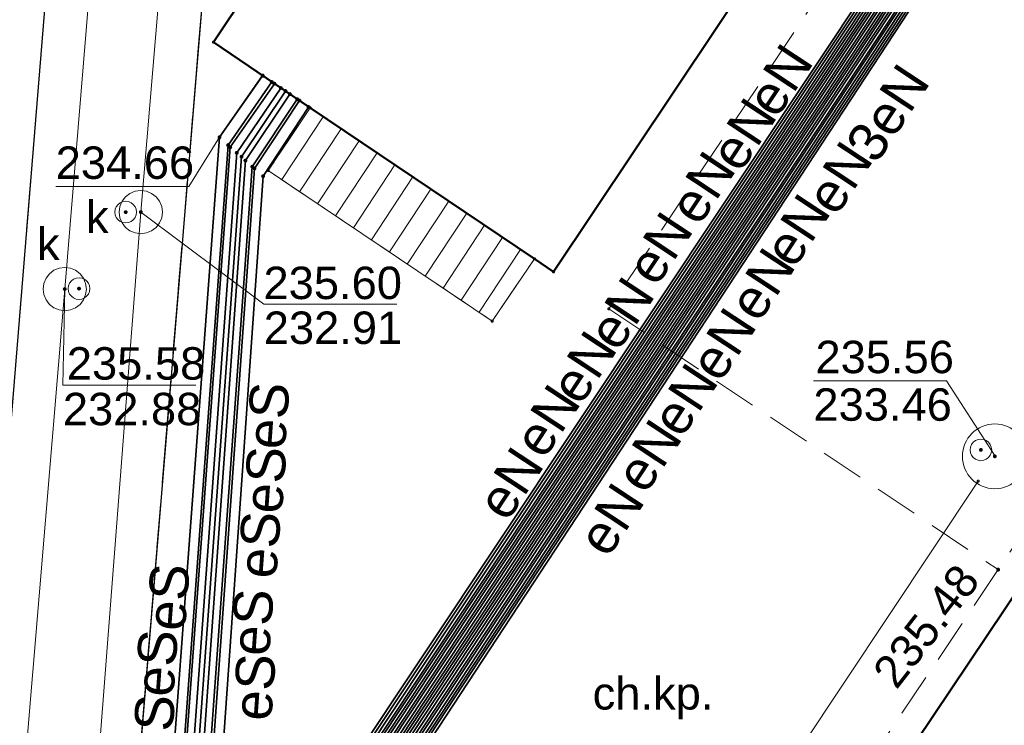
# Model space of a CAD drawing. Header units: metres. Extents: x 6603648 to 6604252, y 5739748 to 5740166.
# Tile 54 of 114: x 6603701 to 6603723, y 5740054 to 5740070. Entities that reach past the tile are written whole.
import ezdxf
from ezdxf.enums import TextEntityAlignment as Align

# ---------------------------------------------------------------- set-up
doc = ezdxf.new("R2010")
doc.units = ezdxf.units.M
doc.linetypes.add('PRZER2-1', pattern=[1.5, 1, -0.5])
doc.linetypes.add('PRZER3-1', pattern=[2, 1.5, -0.5])
doc.layers.get('0').update_dxf_attribs({"linetype": 'CONTINUOUS'})
for name, color, linetype, lineweight, true_color in [('GESBZO', 7, 'CONTINUOUS', 50, 0x0a0909), ('GESSCH', 7, 'CONTINUOUS', 18, 0x0a0909), ('GSLKRW', 7, 'CONTINUOUS', 25, 0x0a0909), ('GSPPRB', 7, 'CONTINUOUS', 18, 0x0a0909), ('GSPWPS', 7, 'CONTINUOUS', 13, 0x0a0909), ('GSPWPS_O', 7, 'CONTINUOUS', 13, 0x0a0909), ('GSSKOA', 7, 'CONTINUOUS', 18, 0x0a0909), ('GSSKOD', 7, 'CONTINUOUS', 18, 0x0a0909), ('GSSKOD_O', 7, 'CONTINUOUS', 18, 0x0a0909), ('GULENN', 1, 'CONTINUOUS', 18, 0xff0000), ('GULENN_O', 1, 'CONTINUOUS', 18, 0xff0000), ('GULEOR', 1, 'CONTINUOUS', 35, 0xff0000), ('GULESN', 1, 'CONTINUOUS', 18, 0xff0000), ('GULESN_O', 1, 'CONTINUOUS', 18, 0xff0000), ('GULKDP', 7, 'CONTINUOUS', 18, 0x803300), ('GULKSP', 7, 'CONTINUOUS', 18, 0x803300), ('GUPKSD', 7, 'CONTINUOUS', 18, 0x803300), ('GUPKWZ', 7, 'CONTINUOUS', 18, 0x0a0909), ('GUPKWZ_O', 7, 'CONTINUOUS', 18, 0x0a0909), ('GUSETS', 7, 'CONTINUOUS', 25, 0x0a0909), ('GUSIKP', 7, 'CONTINUOUS', 18, 0x0a0909)]:
    doc.layers.add(name, color=color, linetype=linetype, lineweight=lineweight, true_color=true_color)
for name, color, linetype, true_color in [('GUPESH', 1, 'CONTINUOUS', 0xff0000), ('GUPESH_O', 1, 'CONTINUOUS', 0xff0000), ('GUPKSH', 7, 'CONTINUOUS', 0x803300), ('GUPKSH_O', 7, 'CONTINUOUS', 0x803300)]:
    doc.layers.add(name, color=color, linetype=linetype, true_color=true_color)
doc.styles.add('Arial', font='arial.ttf')

# ---------------------------------------------------------------- blocks, each defined once
blk = doc.blocks.new('GUPKSD1_1')
at = {"color": 0}
blk.add_lwpolyline([(0.5, 0), (0.482963, -0.12941), (0.433013, -0.25), (0.353553, -0.353553), (0.25, -0.433013), (0.12941, -0.482963), (0, -0.5), (-0.12941, -0.482963), (-0.25, -0.433013), (-0.353553, -0.353553), (-0.433013, -0.25), (-0.482963, -0.12941), (-0.5, 0), (-0.482963, 0.12941), (-0.433013, 0.25), (-0.353553, 0.353553), (-0.25, 0.433013), (-0.12941, 0.482963), (0, 0.5), (0.12941, 0.482963), (0.25, 0.433013), (0.353553, 0.353553), (0.433013, 0.25), (0.482963, 0.12941)], close=True, dxfattribs=at)
blk = doc.blocks.new('GSPPRB0')
at = {"color": 0, "lineweight": 18}
blk.add_lwpolyline([(-0.007955, 0.0225), (0.007955, 0.0225), (0.0225, 0.007955), (0.0225, -0.007955), (0.007955, -0.0225), (-0.007955, -0.0225), (-0.0225, -0.007955), (-0.0225, 0.007955)], close=True, dxfattribs=at)
blk = doc.blocks.new('GUPKSH1')
blk.add_hatch(color=0).paths.add_polyline_path([(0, 0.045), (-0.011647, 0.043467), (-0.0225, 0.038971), (-0.03182, 0.03182), (-0.038971, 0.0225), (-0.043467, 0.011647), (-0.045, 0), (-0.043467, -0.011647), (-0.038971, -0.0225), (-0.03182, -0.03182), (-0.0225, -0.038971), (-0.011647, -0.043467), (0, -0.045), (0.011647, -0.043467), (0.0225, -0.038971), (0.03182, -0.03182), (0.038971, -0.0225), (0.043467, -0.011647), (0.045, 0), (0.043467, 0.011647), (0.038971, 0.0225), (0.03182, 0.03182), (0.0225, 0.038971), (0.011647, 0.043467)])
blk = doc.blocks.new('GUPKWZ1_1')
at = {"color": 0}
blk.add_lwpolyline([(0.25, 0), (0.241481, -0.064705), (0.216506, -0.125), (0.176777, -0.176777), (0.125, -0.216506), (0.064705, -0.241481), (0, -0.25), (-0.064705, -0.241481), (-0.125, -0.216506), (-0.176777, -0.176777), (-0.216506, -0.125), (-0.241481, -0.064705), (-0.25, 0), (-0.241481, 0.064705), (-0.216506, 0.125), (-0.176777, 0.176777), (-0.125, 0.216506), (-0.064705, 0.241481), (0, 0.25), (0.064705, 0.241481), (0.125, 0.216506), (0.176777, 0.176777), (0.216506, 0.125), (0.241481, 0.064705)], close=True, dxfattribs=at)
blk = doc.blocks.new('GUPESH1')
blk.add_hatch(color=0).paths.add_polyline_path([(0, 0.045), (-0.011647, 0.043467), (-0.0225, 0.038971), (-0.03182, 0.03182), (-0.038971, 0.0225), (-0.043467, 0.011647), (-0.045, 0), (-0.043467, -0.011647), (-0.038971, -0.0225), (-0.03182, -0.03182), (-0.0225, -0.038971), (-0.011647, -0.043467), (0, -0.045), (0.011647, -0.043467), (0.0225, -0.038971), (0.03182, -0.03182), (0.038971, -0.0225), (0.043467, -0.011647), (0.045, 0), (0.043467, 0.011647), (0.038971, 0.0225), (0.03182, 0.03182), (0.0225, 0.038971), (0.011647, 0.043467)])
blk = doc.blocks.new('GSPWPS1')
blk.add_hatch(color=0).paths.add_polyline_path([(0, 0.045), (-0.011647, 0.043467), (-0.0225, 0.038971), (-0.03182, 0.03182), (-0.038971, 0.0225), (-0.043467, 0.011647), (-0.045, 0), (-0.043467, -0.011647), (-0.038971, -0.0225), (-0.03182, -0.03182), (-0.0225, -0.038971), (-0.011647, -0.043467), (0, -0.045), (0.011647, -0.043467), (0.0225, -0.038971), (0.03182, -0.03182), (0.038971, -0.0225), (0.043467, -0.011647), (0.045, 0), (0.043467, 0.011647), (0.038971, 0.0225), (0.03182, 0.03182), (0.0225, 0.038971), (0.011647, 0.043467)])

msp = doc.modelspace()

# ---------------------------------------------------------------- linework, layer by layer
at = {"layer": 'GESBZO', "color": 18, "linetype": 'Continuous', "lineweight": 50, "true_color": 0x0a0909}
for points in [[(6603761.366, 5740113.074), (6603795.022, 5740090.472), (6603791.683, 5740085.493), (6603799.835, 5740079.991), (6603757.379, 5740016.708), (6603715.538, 5740044.785)], [(6603705.07, 5740069.59), (6603707.31, 5740068.07), (6603712.5, 5740064.58), (6603712.94, 5740064.28), (6603728.85, 5740088.08), (6603728.5, 5740088.32), (6603725.42, 5740090.37), (6603720.97, 5740093.36)]]:
    msp.add_lwpolyline(points, close=True, dxfattribs=at)
at = {"layer": 'GESSCH', "color": 18, "linetype": 'Continuous', "lineweight": 18, "true_color": 0x0a0909}
msp.add_lwpolyline([(6603711.52, 5740063.14), (6603712.5, 5740064.58), (6603707.31, 5740068.07), (6603706.34, 5740066.62)], close=True, dxfattribs=at)
for points in [[(6603707.612, 5740067.867), (6603706.651, 5740066.411)], [(6603708.027, 5740067.588), (6603707.066, 5740066.132)], [(6603708.442, 5740067.309), (6603707.481, 5740065.853)], [(6603708.857, 5740067.03), (6603707.896, 5740065.574)], [(6603709.272, 5740066.751), (6603708.311, 5740065.296)], [(6603709.687, 5740066.472), (6603708.727, 5740065.017)], [(6603710.102, 5740066.193), (6603709.142, 5740064.738)], [(6603710.517, 5740065.913), (6603709.557, 5740064.459)], [(6603710.932, 5740065.634), (6603709.972, 5740064.18)], [(6603711.347, 5740065.355), (6603710.387, 5740063.901)], [(6603711.762, 5740065.076), (6603710.802, 5740063.623)], [(6603712.177, 5740064.797), (6603711.217, 5740063.344)]]:
    msp.add_lwpolyline(points, dxfattribs=at)
at = {"layer": 'GSLKRW', "color": 18, "linetype": 'Continuous', "lineweight": 25, "true_color": 0x0a0909}
msp.add_lwpolyline([(6603719.623, 5739907.764), (6603719.37, 5739910.02), (6603718.01, 5739918.93), (6603716.84, 5739924.9, 0.18154), (6603714.02, 5739930.19, -0.269275), (6603711.34, 5739939.4, 0.039751), (6603711.22, 5739941.45), (6603709.62, 5739949.73), (6603696.41, 5740012.1), (6603705.1, 5740118.58), (6603708.8, 5740118.29), (6603704.84, 5740070.9), (6603702.4, 5740041.46), (6603700.14, 5740012.41), (6603713.04, 5739950.38, 0.051914), (6603714.01, 5739946.48, 0.188776), (6603715.42, 5739945.03, 0.298634), (6603717.12, 5739945.95), (6603717.71, 5739946.86), (6603718.42, 5739947.99), (6603718.75, 5739939.7)], format="xyb", dxfattribs=at)
at = {"layer": 'GSSKOA', "color": 18, "linetype": 'PRZER3-1', "lineweight": 18, "true_color": 0x0a0909}
msp.add_lwpolyline([(6603700.14, 5740012.41), (6603702.4, 5740041.46), (6603704.84, 5740070.9), (6603708.8, 5740118.29), (6603705.1, 5740118.58), (6603696.41, 5740012.1), (6603709.62, 5739949.73), (6603713.04, 5739950.38)], close=True, dxfattribs=at)
at = {"layer": 'GSSKOD', "color": 18, "linetype": 'PRZER2-1', "lineweight": 18, "true_color": 0x0a0909}
for points in [[(6603715.538, 5740044.785), (6603761.366, 5740113.074), (6603760.932, 5740113.366), (6603723.23, 5740057.39), (6603714.64, 5740044.58), (6603715.18, 5740044.25)], [(6603704.84, 5740070.9), (6603720.66, 5740094.71), (6603725.86, 5740091.24), (6603726.2, 5740091.73), (6603731.02, 5740088.51), (6603714.22, 5740063.42), (6603723.23, 5740057.39), (6603714.64, 5740044.58), (6603715.18, 5740044.25), (6603709.86, 5740036.43), (6603702.4, 5740041.46)], [(6603707.31, 5740068.07), (6603706.34, 5740066.62), (6603711.52, 5740063.14), (6603712.5, 5740064.58), (6603712.94, 5740064.28), (6603728.85, 5740088.08), (6603728.5, 5740088.32), (6603729.21, 5740089.38), (6603727.51, 5740090.52), (6603726.14, 5740091.44), (6603725.42, 5740090.37), (6603720.97, 5740093.36), (6603705.07, 5740069.59)]]:
    msp.add_lwpolyline(points, close=True, dxfattribs=at)
at = {"layer": 'GULENN', "color": 1, "linetype": 'Continuous', "lineweight": 18, "true_color": 0xff0000}
for points in [[(6603724.71, 5740081.89), (6603726.71, 5740080.46), (6603727.1, 5740079.56), (6603726.55, 5740078.78), (6603707.3, 5740049.54), (6603706.74, 5740047.98), (6603706.31, 5740046.43), (6603705.58, 5740040.93), (6603705.67, 5740040.59), (6603705.77, 5740040.15), (6603705.89, 5740039.88), (6603722.8, 5740026.23), (6603723.59, 5740025.67), (6603751.47, 5740006.73), (6603752.65, 5740005.84), (6603753.29, 5740005.63)], [(6603724.57, 5740081.67), (6603726.49, 5740080.31), (6603726.82, 5740079.56), (6603726.4, 5740078.85), (6603707.15, 5740049.65), (6603706.51, 5740048.04), (6603706.14, 5740046.5), (6603705.4, 5740040.95), (6603705.45, 5740040.54), (6603705.58, 5740040.04), (6603705.78, 5740039.73), (6603722.69, 5740026.1), (6603723.47, 5740025.52), (6603751.39, 5740006.58), (6603753.74, 5740004.27)], [(6603724.61, 5740081.74), (6603726.57, 5740080.36), (6603726.92, 5740079.56), (6603726.46, 5740078.82), (6603707.2, 5740049.61), (6603706.59, 5740048.02), (6603706.19, 5740046.48), (6603705.45, 5740040.94), (6603705.53, 5740040.56), (6603705.65, 5740040.08), (6603705.81, 5740039.77), (6603722.71, 5740026.13), (6603723.51, 5740025.56), (6603751.41, 5740006.62), (6603752.63, 5740005.76), (6603753.31, 5740005.54)], [(6603724.67, 5740081.83), (6603726.64, 5740080.41), (6603727.01, 5740079.56), (6603726.49, 5740078.8), (6603707.25, 5740049.58), (6603706.66, 5740048), (6603706.27, 5740046.45), (6603705.52, 5740040.93), (6603705.59, 5740040.57), (6603705.7, 5740040.11), (6603705.86, 5740039.84), (6603722.78, 5740026.2), (6603723.56, 5740025.63), (6603751.45, 5740006.69), (6603753.83, 5740004.41)], [(6603724.41, 5740081.44), (6603726.27, 5740080.16), (6603726.55, 5740079.56), (6603726.27, 5740078.92), (6603706.99, 5740049.76), (6603706.3, 5740048.09), (6603705.94, 5740046.57), (6603705.2, 5740040.96), (6603705.26, 5740040.49), (6603705.41, 5740039.94), (6603705.65, 5740039.56), (6603722.53, 5740025.92), (6603723.35, 5740025.35), (6603751.29, 5740006.4), (6603752.58, 5740005.58), (6603753.34, 5740005.39)], [(6603724.47, 5740081.52), (6603726.34, 5740080.21), (6603726.63, 5740079.56), (6603726.31, 5740078.9), (6603707.04, 5740049.72), (6603706.37, 5740048.07), (6603706.02, 5740046.54), (6603705.27, 5740040.96), (6603705.32, 5740040.5), (6603705.46, 5740039.97), (6603705.69, 5740039.61), (6603722.59, 5740025.99), (6603723.4, 5740025.41), (6603751.33, 5740006.47), (6603753.69, 5740004.21)], [(6603724.51, 5740081.59), (6603726.42, 5740080.26), (6603726.73, 5740079.56), (6603726.36, 5740078.87), (6603707.09, 5740049.69), (6603706.45, 5740048.05), (6603706.06, 5740046.53), (6603705.33, 5740040.95), (6603705.39, 5740040.52), (6603705.53, 5740040.01), (6603705.73, 5740039.66), (6603722.62, 5740026.02), (6603723.43, 5740025.46), (6603751.35, 5740006.51), (6603752.61, 5740005.67), (6603753.33, 5740005.46)], [(6603724.26, 5740081.21), (6603726.04, 5740080), (6603726.26, 5740079.56), (6603726.13, 5740078.99), (6603706.84, 5740049.87), (6603706.07, 5740048.15), (6603705.78, 5740046.63), (6603705.02, 5740040.98), (6603705.04, 5740040.44), (6603705.22, 5740039.84), (6603705.54, 5740039.4), (6603722.41, 5740025.78), (6603723.24, 5740025.2), (6603751.21, 5740006.24), (6603752.54, 5740005.41), (6603753.38, 5740005.23)], [(6603724.31, 5740081.29), (6603726.12, 5740080.06), (6603726.36, 5740079.56), (6603726.17, 5740078.97), (6603706.9, 5740049.83), (6603706.16, 5740048.13), (6603705.81, 5740046.62), (6603705.08, 5740040.98), (6603705.12, 5740040.46), (6603705.29, 5740039.87), (6603705.57, 5740039.44), (6603722.44, 5740025.82), (6603723.27, 5740025.24), (6603751.23, 5740006.28), (6603752.56, 5740005.5), (6603753.36, 5740005.31)], [(6603724.36, 5740081.36), (6603726.19, 5740080.1), (6603726.45, 5740079.56), (6603726.22, 5740078.94), (6603706.95, 5740049.79), (6603706.22, 5740048.11), (6603705.9, 5740046.59), (6603705.15, 5740040.97), (6603705.18, 5740040.47), (6603705.34, 5740039.9), (6603705.62, 5740039.51), (6603722.5, 5740025.89), (6603723.32, 5740025.31), (6603751.27, 5740006.35), (6603753.65, 5740004.14)], [(6603724.11, 5740080.99), (6603725.81, 5740079.85), (6603725.99, 5740079.56), (6603725.98, 5740079.06), (6603706.69, 5740049.97), (6603705.86, 5740048.21), (6603705.57, 5740046.71), (6603704.83, 5740041), (6603704.85, 5740040.39), (6603705.04, 5740039.73), (6603705.41, 5740039.22), (6603722.26, 5740025.62), (6603723.12, 5740025.03), (6603751.11, 5740006.05), (6603752.05, 5740005.24), (6603752, 5740004.71), (6603751.04, 5740003.2), (6603741.76, 5739989.76), (6603741.84, 5739989.39)], [(6603724.16, 5740081.06), (6603725.89, 5740079.9), (6603726.08, 5740079.56), (6603726.03, 5740079.04), (6603706.74, 5740049.94), (6603705.92, 5740048.19), (6603705.66, 5740046.68), (6603704.9, 5740040.99), (6603704.92, 5740040.41), (6603705.1, 5740039.77), (6603705.46, 5740039.29), (6603722.32, 5740025.68), (6603723.15, 5740025.08), (6603751.15, 5740006.12), (6603752.15, 5740005.25), (6603752.07, 5740004.66), (6603751.08, 5740003.16), (6603741.72, 5739989.57), (6603741.4, 5739989.5)], [(6603724.21, 5740081.14), (6603725.97, 5740079.96), (6603726.18, 5740079.56), (6603726.07, 5740079.02), (6603706.8, 5740049.9), (6603706, 5740048.17), (6603705.69, 5740046.66), (6603704.95, 5740040.99), (6603704.99, 5740040.42), (6603705.16, 5740039.8), (6603705.49, 5740039.34), (6603722.36, 5740025.72), (6603723.19, 5740025.14), (6603751.17, 5740006.17), (6603752.26, 5740005.27), (6603752.13, 5740004.61), (6603751.12, 5740003.11), (6603741.88, 5739989.73), (6603741.92, 5739989.4)], [(6603724.01, 5740080.84), (6603725.67, 5740079.75), (6603725.81, 5740079.56), (6603725.89, 5740079.11), (6603706.6, 5740050.04), (6603705.7, 5740048.25), (6603705.45, 5740046.75), (6603704.7, 5740041.01), (6603704.7, 5740040.36), (6603704.92, 5740039.67), (6603705.33, 5740039.12), (6603722.18, 5740025.52), (6603723.04, 5740024.93), (6603751.05, 5740005.94), (6603751.84, 5740005.21), (6603751.89, 5740004.79), (6603750.95, 5740003.31), (6603741.64, 5739989.79), (6603741.77, 5739989.39)], [(6603724.06, 5740080.92), (6603725.74, 5740079.8), (6603725.89, 5740079.56), (6603725.94, 5740079.08), (6603706.64, 5740050.01), (6603705.77, 5740048.23), (6603705.53, 5740046.72), (6603704.77, 5740041), (6603704.78, 5740040.37), (6603704.98, 5740039.7), (6603705.38, 5740039.18), (6603722.22, 5740025.57), (6603723.08, 5740024.98), (6603751.08, 5740006.01), (6603751.94, 5740005.23), (6603751.95, 5740004.75), (6603750.99, 5740003.25), (6603741.71, 5739989.78), (6603736.55, 5739982.04), (6603736.2, 5739981.8), (6603735.78, 5739981.89), (6603722.86, 5739991.05)], [(6603723.91, 5740080.69), (6603725.51, 5740079.65), (6603725.61, 5740079.56), (6603725.8, 5740079.16), (6603706.48, 5740050.12), (6603705.54, 5740048.29), (6603705.33, 5740046.8), (6603704.58, 5740041.02), (6603704.58, 5740040.33), (6603704.8, 5740039.6), (6603705.25, 5740039), (6603722.09, 5740025.41), (6603722.96, 5740024.82), (6603750.98, 5740005.83), (6603751.74, 5740005.2), (6603751.83, 5740004.84), (6603750.91, 5740003.35), (6603741.61, 5739989.8), (6603741.7, 5739989.38)]]:
    msp.add_lwpolyline(points, dxfattribs=at)
at = {"layer": 'GULEOR', "color": 1, "linetype": 'Continuous', "lineweight": 35, "true_color": 0xff0000}
for points in [[(6603724.16, 5740081.06), (6603725.89, 5740079.9), (6603726.08, 5740079.56), (6603726.03, 5740079.04), (6603706.74, 5740049.94), (6603705.92, 5740048.19), (6603705.66, 5740046.68), (6603704.9, 5740040.99), (6603704.92, 5740040.41), (6603705.1, 5740039.77), (6603705.46, 5740039.29), (6603722.32, 5740025.68), (6603723.15, 5740025.08), (6603751.15, 5740006.12)], [(6603725.75, 5740079.18), (6603706.43, 5740050.16), (6603705.47, 5740048.31), (6603705.27, 5740046.82), (6603704.51, 5740041.03)], [(6603725.8, 5740079.16), (6603706.48, 5740050.12), (6603705.54, 5740048.29), (6603705.33, 5740046.8), (6603704.58, 5740041.02), (6603704.58, 5740040.33), (6603704.8, 5740039.6), (6603705.25, 5740039), (6603722.09, 5740025.41), (6603722.96, 5740024.82), (6603750.98, 5740005.83)], [(6603725.84, 5740079.13), (6603706.54, 5740050.08), (6603705.62, 5740048.27), (6603705.4, 5740046.77), (6603704.65, 5740041.02)], [(6603725.89, 5740079.11), (6603706.6, 5740050.04), (6603705.7, 5740048.25), (6603705.45, 5740046.75), (6603704.7, 5740041.01), (6603704.7, 5740040.36), (6603704.92, 5740039.67), (6603705.33, 5740039.12), (6603722.18, 5740025.52), (6603723.04, 5740024.93), (6603751.05, 5740005.94)], [(6603725.94, 5740079.08), (6603706.64, 5740050.01), (6603705.77, 5740048.23), (6603705.53, 5740046.72), (6603704.77, 5740041), (6603704.78, 5740040.37), (6603704.98, 5740039.7), (6603705.38, 5740039.18), (6603722.22, 5740025.57), (6603723.08, 5740024.98), (6603751.08, 5740006.01)], [(6603725.98, 5740079.06), (6603706.69, 5740049.97), (6603705.86, 5740048.21), (6603705.57, 5740046.71), (6603704.83, 5740041), (6603704.85, 5740040.39), (6603705.04, 5740039.73), (6603705.41, 5740039.22), (6603722.26, 5740025.62), (6603723.12, 5740025.03), (6603751.11, 5740006.05)], [(6603726.07, 5740079.02), (6603706.8, 5740049.9), (6603706, 5740048.17), (6603705.69, 5740046.66), (6603704.95, 5740040.99), (6603704.99, 5740040.42), (6603705.16, 5740039.8), (6603705.49, 5740039.34), (6603722.36, 5740025.72), (6603723.19, 5740025.14), (6603751.17, 5740006.17)], [(6603726.13, 5740078.99), (6603706.84, 5740049.87), (6603706.07, 5740048.15), (6603705.78, 5740046.63), (6603705.02, 5740040.98), (6603705.04, 5740040.44), (6603705.22, 5740039.84), (6603705.54, 5740039.4), (6603722.41, 5740025.78), (6603723.24, 5740025.2), (6603751.21, 5740006.24)], [(6603726.17, 5740078.97), (6603706.9, 5740049.83), (6603706.16, 5740048.13), (6603705.81, 5740046.62), (6603705.08, 5740040.98), (6603705.12, 5740040.46), (6603705.29, 5740039.87), (6603705.57, 5740039.44), (6603722.44, 5740025.82), (6603723.27, 5740025.24), (6603751.23, 5740006.28)], [(6603726.22, 5740078.94), (6603706.95, 5740049.79), (6603706.22, 5740048.11), (6603705.9, 5740046.59), (6603705.15, 5740040.97), (6603705.18, 5740040.47), (6603705.34, 5740039.9), (6603705.62, 5740039.51), (6603722.5, 5740025.89), (6603723.32, 5740025.31), (6603751.27, 5740006.35)], [(6603726.27, 5740078.92), (6603706.99, 5740049.76), (6603706.3, 5740048.09), (6603705.94, 5740046.57), (6603705.2, 5740040.96), (6603705.26, 5740040.49), (6603705.41, 5740039.94), (6603705.65, 5740039.56), (6603722.53, 5740025.92), (6603723.35, 5740025.35), (6603751.29, 5740006.4)], [(6603726.31, 5740078.9), (6603707.04, 5740049.72), (6603706.37, 5740048.07), (6603706.02, 5740046.54), (6603705.27, 5740040.96), (6603705.32, 5740040.5), (6603705.46, 5740039.97), (6603705.69, 5740039.61), (6603722.59, 5740025.99), (6603723.4, 5740025.41), (6603751.33, 5740006.47)], [(6603726.36, 5740078.87), (6603707.09, 5740049.69), (6603706.45, 5740048.05), (6603706.06, 5740046.53), (6603705.33, 5740040.95), (6603705.39, 5740040.52), (6603705.53, 5740040.01), (6603705.73, 5740039.66), (6603722.62, 5740026.02), (6603723.43, 5740025.46), (6603751.35, 5740006.51)], [(6603726.4, 5740078.85), (6603707.15, 5740049.65), (6603706.51, 5740048.04), (6603706.14, 5740046.5), (6603705.4, 5740040.95), (6603705.45, 5740040.54), (6603705.58, 5740040.04), (6603705.78, 5740039.73), (6603722.69, 5740026.1), (6603723.47, 5740025.52), (6603751.39, 5740006.58)], [(6603726.46, 5740078.82), (6603707.2, 5740049.61), (6603706.59, 5740048.02), (6603706.19, 5740046.48), (6603705.45, 5740040.94), (6603705.53, 5740040.56), (6603705.65, 5740040.08), (6603705.81, 5740039.77), (6603722.71, 5740026.13), (6603723.51, 5740025.56), (6603751.41, 5740006.62)], [(6603726.49, 5740078.8), (6603707.25, 5740049.58), (6603706.66, 5740048), (6603706.27, 5740046.45), (6603705.52, 5740040.93), (6603705.59, 5740040.57), (6603705.7, 5740040.11), (6603705.86, 5740039.84), (6603722.78, 5740026.2), (6603723.56, 5740025.63), (6603751.45, 5740006.69)], [(6603726.55, 5740078.78), (6603707.3, 5740049.54), (6603706.74, 5740047.98), (6603706.31, 5740046.43), (6603705.58, 5740040.93), (6603705.67, 5740040.59), (6603705.77, 5740040.15), (6603705.89, 5740039.88), (6603722.8, 5740026.23), (6603723.59, 5740025.67), (6603751.47, 5740006.73)], [(6603726.59, 5740078.76), (6603707.35, 5740049.5), (6603706.81, 5740047.96), (6603706.39, 5740046.41), (6603705.65, 5740040.92), (6603705.73, 5740040.6), (6603705.83, 5740040.17), (6603705.94, 5740039.95), (6603722.86, 5740026.3), (6603723.63, 5740025.73), (6603751.52, 5740006.81)], [(6603726.64, 5740078.73), (6603707.39, 5740049.47), (6603706.88, 5740047.94), (6603706.44, 5740046.39), (6603705.7, 5740040.92), (6603705.79, 5740040.62), (6603705.9, 5740040.21), (6603705.98, 5740040), (6603722.9, 5740026.34), (6603723.67, 5740025.77), (6603751.54, 5740006.85)], [(6603726.68, 5740078.71), (6603707.45, 5740049.43), (6603706.96, 5740047.92), (6603706.51, 5740046.36), (6603705.77, 5740040.91), (6603705.86, 5740040.63), (6603705.96, 5740040.25), (6603706.02, 5740040.06), (6603722.95, 5740026.4), (6603723.7, 5740025.82), (6603751.56, 5740006.89)], [(6603706.21, 5740068.82), (6603705.21, 5740067.39), (6603703.4, 5740043.06), (6603703.21, 5740041.36), (6603703.47, 5740033.21), (6603703.41, 5740029.43)], [(6603706.21, 5740068.81), (6603705.21, 5740067.39), (6603703.4, 5740043.06), (6603703.21, 5740041.36), (6603703.49, 5740033.2), (6603703.52, 5740029.44)], [(6603706.42, 5740068.67), (6603705.41, 5740067.21), (6603703.63, 5740042.98), (6603703.48, 5740041.32), (6603703.62, 5740033.17), (6603703.53, 5740029.43)], [(6603706.48, 5740068.63), (6603705.46, 5740067.16), (6603703.68, 5740042.96), (6603703.55, 5740041.31), (6603703.67, 5740033.16), (6603703.66, 5740029.44)], [(6603706.63, 5740068.53), (6603705.61, 5740067.03), (6603703.85, 5740042.9), (6603703.74, 5740041.28), (6603703.76, 5740033.14), (6603703.65, 5740029.42)], [(6603706.74, 5740068.46), (6603705.72, 5740066.94), (6603703.97, 5740042.86), (6603703.88, 5740041.25), (6603703.84, 5740033.12), (6603703.8, 5740029.44)], [(6603706.84, 5740068.39), (6603705.81, 5740066.85), (6603704.09, 5740042.82), (6603704.01, 5740041.23), (6603703.9, 5740033.1), (6603703.77, 5740029.42)], [(6603707.06, 5740068.24), (6603706.02, 5740066.67), (6603704.32, 5740042.74), (6603704.27, 5740041.19), (6603704.04, 5740033.07), (6603703.89, 5740029.42)], [(6603707.01, 5740068.27), (6603705.97, 5740066.71), (6603704.25, 5740042.76), (6603704.22, 5740041.2), (6603704.02, 5740033.07), (6603703.91, 5740029.43)], [(6603707.27, 5740068.09), (6603706.22, 5740066.49), (6603704.55, 5740042.66), (6603704.53, 5740041.15), (6603704.19, 5740033.03), (6603704.01, 5740029.42)], [(6603707.27, 5740068.09), (6603706.22, 5740066.49), (6603704.55, 5740042.66), (6603704.53, 5740041.15), (6603704.19, 5740033.03), (6603704.01, 5740029.42)]]:
    msp.add_lwpolyline(points, dxfattribs=at)
at = {"layer": 'GULESN', "color": 1, "linetype": 'Continuous', "lineweight": 18, "true_color": 0xff0000}
for points in [[(6603706.21, 5740068.82), (6603705.21, 5740067.39), (6603703.4, 5740043.06), (6603703.21, 5740041.36), (6603703.47, 5740033.21), (6603703.41, 5740029.43), (6603703.33, 5740027.53), (6603702.1, 5740014.51), (6603702.2, 5740011.38), (6603702.69, 5740008.32), (6603704.4, 5740000.49), (6603704.76, 5739999.81)], [(6603706.42, 5740068.67), (6603705.41, 5740067.21), (6603703.63, 5740042.98), (6603703.48, 5740041.32), (6603703.62, 5740033.17), (6603703.53, 5740029.43), (6603703.45, 5740027.53), (6603702.19, 5740014.48), (6603702.28, 5740011.37), (6603702.77, 5740008.3), (6603704.48, 5740000.5), (6603704.78, 5739999.94)], [(6603706.21, 5740068.81), (6603705.21, 5740067.39), (6603703.4, 5740043.06), (6603703.21, 5740041.36), (6603703.49, 5740033.2), (6603703.52, 5740029.44), (6603703.64, 5740027.52), (6603702.35, 5740014.43), (6603702.48, 5740011.34), (6603702.93, 5740008.27), (6603704.58, 5740000.52), (6603709.47, 5739977.88), (6603710.25, 5739973.41), (6603710, 5739971.61), (6603706.36, 5739966.21), (6603705.89, 5739965.54), (6603705.74, 5739964.87)], [(6603706.63, 5740068.53), (6603705.61, 5740067.03), (6603703.85, 5740042.9), (6603703.74, 5740041.28), (6603703.76, 5740033.14), (6603703.65, 5740029.42), (6603703.57, 5740027.52), (6603702.28, 5740014.45), (6603702.36, 5740011.36), (6603702.84, 5740008.29), (6603704.56, 5740000.52), (6603704.8, 5740000.07)], [(6603706.48, 5740068.63), (6603705.46, 5740067.16), (6603703.68, 5740042.96), (6603703.55, 5740041.31), (6603703.67, 5740033.16), (6603703.66, 5740029.44), (6603703.77, 5740027.52), (6603702.46, 5740014.39), (6603702.57, 5740011.32), (6603703.02, 5740008.25), (6603704.69, 5740000.54), (6603709.56, 5739977.91), (6603710.42, 5739973.5), (6603710.12, 5739971.55), (6603706.47, 5739966.13), (6603706, 5739965.5), (6603705.83, 5739964.86)], [(6603706.74, 5740068.46), (6603705.72, 5740066.94), (6603703.97, 5740042.86), (6603703.88, 5740041.25), (6603703.84, 5740033.12), (6603703.8, 5740029.44), (6603703.9, 5740027.51), (6603702.55, 5740014.36), (6603702.65, 5740011.31), (6603703.1, 5740008.24), (6603704.77, 5740000.55), (6603709.65, 5739977.93), (6603710.58, 5739973.58), (6603710.24, 5739971.49), (6603706.59, 5739966.05), (6603706.11, 5739965.45), (6603705.93, 5739964.86)], [(6603706.84, 5740068.39), (6603705.81, 5740066.85), (6603704.09, 5740042.82), (6603704.01, 5740041.23), (6603703.9, 5740033.1), (6603703.77, 5740029.42), (6603703.68, 5740027.52), (6603702.36, 5740014.42), (6603702.44, 5740011.34), (6603702.92, 5740008.27), (6603704.63, 5740000.53), (6603704.83, 5740000.19)], [(6603707.06, 5740068.24), (6603706.02, 5740066.67), (6603704.32, 5740042.74), (6603704.27, 5740041.19), (6603704.04, 5740033.07), (6603703.89, 5740029.42), (6603703.8, 5740027.51), (6603702.45, 5740014.39), (6603702.53, 5740011.33), (6603703.01, 5740008.26), (6603704.7, 5740000.54), (6603704.85, 5740000.32)], [(6603707.01, 5740068.27), (6603705.97, 5740066.71), (6603704.25, 5740042.76), (6603704.22, 5740041.2), (6603704.02, 5740033.07), (6603703.91, 5740029.43)], [(6603707.27, 5740068.09), (6603706.22, 5740066.49), (6603704.55, 5740042.66), (6603704.53, 5740041.15), (6603704.19, 5740033.03), (6603704.01, 5740029.42), (6603703.9, 5740027.51), (6603702.55, 5740014.36), (6603702.65, 5740011.31), (6603703.1, 5740008.24), (6603704.77, 5740000.55), (6603704.87, 5740000.46)], [(6603707.27, 5740068.09), (6603706.22, 5740066.49), (6603704.55, 5740042.66), (6603704.53, 5740041.15), (6603704.19, 5740033.03), (6603704.01, 5740029.42)]]:
    msp.add_lwpolyline(points, dxfattribs=at)
at = {"layer": 'GULKDP', "color": 36, "linetype": 'Continuous', "lineweight": 18, "true_color": 0x803300}
for points in [[(6603777.757, 5739819.752), (6603779.27, 5739834.54), (6603781.34, 5739854.48), (6603739.85, 5739865.22), (6603725.67, 5739897.5), (6603719.16, 5739923.08), (6603711.57, 5739952.81), (6603705.46, 5739984.06), (6603699.45, 5740014.69), (6603703.39, 5740065.66), (6603707.55, 5740115.42), (6603711.278, 5740161.991)], [(6603711.436, 5740042.401), (6603722.765, 5740059.437)]]:
    msp.add_lwpolyline(points, dxfattribs=at)
at = {"layer": 'GULKSP', "color": 36, "linetype": 'Continuous', "lineweight": 18, "true_color": 0x803300}
msp.add_lwpolyline([(6603787.705, 5739819.089), (6603789.77, 5739850.36), (6603764.29, 5739857.04), (6603737.51, 5739864.02), (6603724.57, 5739895.18), (6603717.7, 5739922.45), (6603709.7, 5739954.04), (6603703.98, 5739982.97), (6603697.59, 5740015.56), (6603701.63, 5740063.88), (6603705.74, 5740113.57), (6603709.426, 5740162.111)], dxfattribs=at)
at = {"layer": 'GUPESH_O', "color": 1, "linetype": 'Continuous', "lineweight": 13, "true_color": 0xff0000, "flags": 128}
msp.add_lwpolyline([(6603705.21, 5740067.39), (6603704.5, 5740066.255), (6603701.42, 5740066.255)], dxfattribs=at)
at = {"layer": 'GUPKSH_O', "color": 36, "linetype": 'Continuous', "lineweight": 13, "true_color": 0x803300, "flags": 128}
for points in [[(6603703.39, 5740065.66), (6603706.235, 5740063.532), (6603709.315, 5740063.532)], [(6603701.63, 5740063.88), (6603701.586, 5740061.653), (6603704.666, 5740061.653)], [(6603723.159, 5740060.014), (6603722.034, 5740061.756), (6603718.954, 5740061.756)]]:
    msp.add_lwpolyline(points, dxfattribs=at)
at = {"layer": 'GUSETS', "color": 18, "linetype": 'Continuous', "lineweight": 25, "true_color": 0x0a0909}
msp.add_lwpolyline([(6603705.07, 5740069.59), (6603707.31, 5740068.07), (6603712.5, 5740064.58), (6603712.94, 5740064.28), (6603728.85, 5740088.08), (6603728.5, 5740088.32), (6603725.42, 5740090.37), (6603720.97, 5740093.36)], close=True, dxfattribs=at)
at = {"layer": 'GUSIKP', "color": 36, "linetype": 'Continuous', "lineweight": 18, "true_color": 0x803300}
msp.add_lwpolyline([(6603723.153, 5740059.261, -1), (6603723.153, 5740060.761, -1)], format="xyb", close=True, dxfattribs=at)

# ---------------------------------------------------------------- block references
at = {"layer": 'GSPPRB', "color": 18, "linetype": 'Continuous', "lineweight": 18, "true_color": 0x0a0909, "rotation": 90}
for p in [(6603705.07, 5740069.59), (6603707.31, 5740068.07), (6603705.21, 5740067.39), (6603705.21, 5740067.39), (6603705.41, 5740067.21), (6603705.46, 5740067.16), (6603705.61, 5740067.03), (6603705.72, 5740066.94), (6603705.81, 5740066.85), (6603705.97, 5740066.71), (6603706.02, 5740066.67), (6603706.34, 5740066.62), (6603706.22, 5740066.49), (6603706.22, 5740066.49), (6603712.5, 5740064.58), (6603712.94, 5740064.28), (6603714.22, 5740063.42), (6603711.52, 5740063.14), (6603722.765, 5740059.437), (6603723.23, 5740057.39)]:
    msp.add_blockref('GSPPRB0', p, dxfattribs=at)
at = {"layer": 'GSPWPS', "color": 18, "linetype": 'Continuous', "lineweight": 13, "true_color": 0x0a0909, "rotation": 90}
msp.add_blockref('GSPWPS1', (6603723.23, 5740057.39), dxfattribs=at)
at = {"layer": 'GUPESH', "color": 1, "linetype": 'Continuous', "lineweight": 5, "true_color": 0xff0000, "rotation": 90}
for p in [(6603706.21, 5740068.82), (6603706.21, 5740068.81), (6603706.42, 5740068.67), (6603706.48, 5740068.63), (6603706.63, 5740068.53), (6603706.74, 5740068.46), (6603706.84, 5740068.39), (6603707.01, 5740068.27), (6603707.06, 5740068.24), (6603707.27, 5740068.09), (6603707.27, 5740068.09), (6603705.21, 5740067.39), (6603705.21, 5740067.39), (6603705.41, 5740067.21), (6603705.46, 5740067.16), (6603705.61, 5740067.03), (6603705.72, 5740066.94), (6603705.81, 5740066.85), (6603705.97, 5740066.71), (6603706.02, 5740066.67), (6603706.22, 5740066.49), (6603706.22, 5740066.49)]:
    msp.add_blockref('GUPESH1', p, dxfattribs=at)
at = {"layer": 'GUPKSD', "color": 36, "linetype": 'Continuous', "lineweight": 18, "true_color": 0x803300, "rotation": 90}
for p in [(6603703.39, 5740065.66), (6603701.63, 5740063.88)]:
    msp.add_blockref('GUPKSD1_1', p, dxfattribs=at)
at = {"layer": 'GUPKSH', "color": 36, "linetype": 'Continuous', "lineweight": 5, "true_color": 0x803300, "rotation": 90}
for p in [(6603703.04, 5740065.66), (6603703.39, 5740065.66), (6603701.63, 5740063.88), (6603701.96, 5740063.89), (6603722.83, 5740060.16), (6603723.153, 5740060.011)]:
    msp.add_blockref('GUPKSH1', p, dxfattribs=at)
at = {"layer": 'GUPKWZ', "color": 18, "linetype": 'Continuous', "lineweight": 18, "true_color": 0x0a0909, "rotation": 90}
for p in [(6603703.04, 5740065.66), (6603701.96, 5740063.89), (6603722.83, 5740060.16)]:
    msp.add_blockref('GUPKWZ1_1', p, dxfattribs=at)

# ---------------------------------------------------------------- texts
at = {"layer": 'GSPWPS_O', "color": 18, "linetype": 'Continuous', "lineweight": 0, "true_color": 0x0a0909, "style": 'Arial'}
msp.add_text('235.48', height=0.75, rotation=52.1466, dxfattribs=at).set_placement((6603720.874, 5740054.594))
at = {"layer": 'GSSKOD_O', "color": 18, "linetype": 'Continuous', "lineweight": 0, "true_color": 0x0a0909, "style": 'Arial'}
msp.add_text('ch.kp.', height=0.75, rotation=360, dxfattribs=at).set_placement((6603715.243, 5740054.154), align=Align.CENTER)
at = {"layer": 'GULENN_O', "color": 1, "linetype": 'Continuous', "lineweight": 0, "true_color": 0xff0000, "style": 'Arial'}
for s, rotation, p in [('eN', 56.4783, (6603718.542, 5740068.463)), ('3eN', 56.4601, (6603721.044, 5740067.707)), ('eN', 56.5237, (6603717.7, 5740067.211)), ('eN', 56.5281, (6603719.923, 5740066.206)), ('eN', 56.3646, (6603716.746, 5740065.977)), ('eN', 56.6413, (6603718.945, 5740064.992)), ('eN', 56.4192, (6603715.762, 5740064.576)), ('eN', 56.5328, (6603718.131, 5740063.745)), ('eN', 56.4329, (6603714.872, 5740063.07)), ('eN', 56.637, (6603717.232, 5740062.358)), ('eN', 56.4511, (6603714.003, 5740061.825)), ('eN', 56.5056, (6603716.344, 5740061.072)), ('eN', 56.6006, (6603713.159, 5740060.584)), ('eN', 56.5599, (6603715.508, 5740059.776)), ('eN', 56.6053, (6603712.308, 5740059.137)), ('eN', 56.5599, (6603714.638, 5740058.304))]:
    msp.add_text(s, height=0.9, rotation=rotation, dxfattribs=at).set_placement(p, align=Align.CENTER)
at = {"layer": 'GULESN_O', "color": 1, "linetype": 'Continuous', "lineweight": 0, "true_color": 0xff0000, "style": 'Arial'}
for rotation, p in [(85.8434, (6603706.781, 5740060.921)), (85.9365, (6603706.71, 5740059.435)), (85.8283, (6603706.578, 5740057.933)), (85.7454, (6603704.468, 5740056.721)), (85.9913, (6603706.414, 5740056.142)), (85.7985, (6603704.198, 5740055.197)), (85.8923, (6603706.462, 5740054.642)), (85.7454, (6603704.13, 5740053.697))]:
    msp.add_text('eS', height=0.9, rotation=rotation, dxfattribs=at).set_placement(p, align=Align.CENTER)
at = {"layer": 'GUPESH_O', "color": 1, "linetype": 'Continuous', "lineweight": 0, "true_color": 0xff0000, "style": 'Arial'}
msp.add_text('234.66', height=0.75, rotation=360, dxfattribs=at).set_placement((6603701.42, 5740066.428))
at = {"layer": 'GUPKSH_O', "color": 36, "linetype": 'Continuous', "lineweight": 0, "true_color": 0x803300, "style": 'Arial'}
for s, p in [('235.60', (6603706.229, 5740063.648)), ('232.91', (6603706.235, 5740062.61)), ('235.58', (6603701.678, 5740061.785)), ('235.56', (6603719.002, 5740061.934)), ('233.46', (6603718.954, 5740060.834)), ('232.88', (6603701.586, 5740060.73))]:
    msp.add_text(s, height=0.75, rotation=360, dxfattribs=at).set_placement(p)
at = {"layer": 'GUPKWZ_O', "color": 18, "linetype": 'Continuous', "lineweight": 0, "true_color": 0x0a0909, "style": 'Arial'}
for p in [(6603702.644, 5740065.175), (6603701.514, 5740064.55)]:
    msp.add_text('k', height=0.75, rotation=360, dxfattribs=at).set_placement(p, align=Align.RIGHT)

doc.saveas('drawing.dxf')
